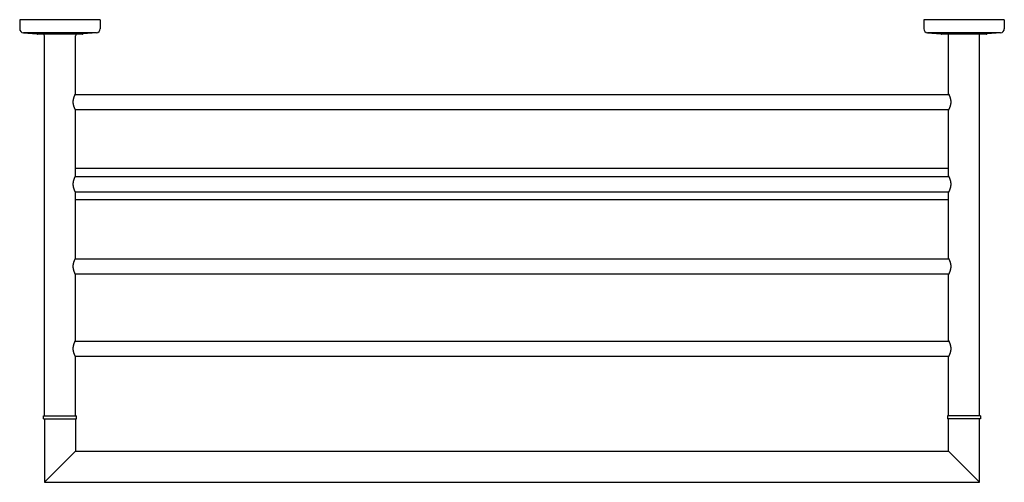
# Model space of a CAD drawing. Header units: millimetres. Extents: x 4085.162 to 4085.761, y 2180.303 to 2180.584.
import ezdxf

# ---------------------------------------------------------------- set-up
doc = ezdxf.new("R2010")
doc.units = ezdxf.units.MM
doc.layers.add('SANINDUSA', color=3, linetype='Continuous')

msp = doc.modelspace()

# ---------------------------------------------------------------- linework, layer by layer
at = {"layer": 'SANINDUSA'}
for p, q in [((4085.162020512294, 2180.584046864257), (4085.162020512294, 2180.57858568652)), ((4085.211020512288, 2180.584046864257), (4085.162020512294, 2180.584046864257)), ((4085.211020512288, 2180.584046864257), (4085.211020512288, 2180.57858568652)), ((4085.761020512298, 2180.584046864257), (4085.712020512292, 2180.584046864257)), ((4085.712020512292, 2180.584046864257), (4085.712020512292, 2180.57858568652)), ((4085.761020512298, 2180.584046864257), (4085.761020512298, 2180.57858568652)), ((4085.164332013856, 2180.576046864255), (4085.172420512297, 2180.575483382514)), ((4085.208709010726, 2180.576046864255), (4085.164332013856, 2180.576046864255)), ((4085.208709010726, 2180.576046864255), (4085.200620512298, 2180.575483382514)), ((4085.758709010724, 2180.576046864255), (4085.714332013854, 2180.576046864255)), ((4085.714332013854, 2180.576046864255), (4085.722420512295, 2180.575483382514)), ((4085.758709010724, 2180.576046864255), (4085.750620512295, 2180.575483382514)), ((4085.172420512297, 2180.575483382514), (4085.200620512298, 2180.575483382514)), ((4085.200020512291, 2180.575246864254), (4085.173020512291, 2180.575246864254)), ((4085.177020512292, 2180.34324686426), (4085.177020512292, 2180.574246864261)), ((4085.19602051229, 2180.539046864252), (4085.19602051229, 2180.574246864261)), ((4085.722420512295, 2180.575483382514), (4085.750620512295, 2180.575483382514)), ((4085.750020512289, 2180.575246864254), (4085.723020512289, 2180.575246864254)), ((4085.72702051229, 2180.539046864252), (4085.72702051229, 2180.575246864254)), ((4085.746020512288, 2180.34324686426), (4085.746020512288, 2180.575246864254)), ((4085.19581623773, 2180.538646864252), (4085.727224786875, 2180.538646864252)), ((4085.195816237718, 2180.529446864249), (4085.727224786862, 2180.529446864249)), ((4085.19602051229, 2180.489046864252), (4085.19602051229, 2180.529046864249)), ((4085.72702051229, 2180.489046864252), (4085.72702051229, 2180.529046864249)), ((4085.72702051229, 2180.493546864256), (4085.19602051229, 2180.493546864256)), ((4085.19581623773, 2180.488646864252), (4085.727224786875, 2180.488646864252)), ((4085.195816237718, 2180.479446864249), (4085.727224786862, 2180.479446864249)), ((4085.19602051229, 2180.439046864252), (4085.19602051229, 2180.47904686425)), ((4085.72702051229, 2180.474546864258), (4085.19602051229, 2180.474546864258)), ((4085.72702051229, 2180.439046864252), (4085.72702051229, 2180.47904686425)), ((4085.19581623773, 2180.438646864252), (4085.727224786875, 2180.438646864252)), ((4085.195816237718, 2180.42944686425), (4085.727224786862, 2180.42944686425)), ((4085.19602051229, 2180.389046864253), (4085.19602051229, 2180.42904686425)), ((4085.72702051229, 2180.389046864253), (4085.72702051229, 2180.42904686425)), ((4085.19581623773, 2180.388646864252), (4085.727224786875, 2180.388646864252)), ((4085.195816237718, 2180.37944686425), (4085.727224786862, 2180.37944686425)), ((4085.19602051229, 2180.34324686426), (4085.19602051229, 2180.37904686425)), ((4085.72702051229, 2180.34324686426), (4085.72702051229, 2180.37904686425)), ((4085.176520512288, 2180.34124686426), (4085.176520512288, 2180.34324686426)), ((4085.176520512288, 2180.34324686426), (4085.196520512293, 2180.34324686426)), ((4085.196520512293, 2180.34124686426), (4085.196520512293, 2180.34324686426)), ((4085.746520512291, 2180.34324686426), (4085.726520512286, 2180.34324686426)), ((4085.726520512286, 2180.34324686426), (4085.726520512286, 2180.34124686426)), ((4085.746520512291, 2180.34324686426), (4085.746520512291, 2180.34124686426)), ((4085.176520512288, 2180.34124686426), (4085.196520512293, 2180.34124686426)), ((4085.177020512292, 2180.34124686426), (4085.177020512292, 2180.302746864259)), ((4085.19602051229, 2180.34124686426), (4085.19602051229, 2180.321746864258)), ((4085.746520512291, 2180.34124686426), (4085.726520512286, 2180.34124686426)), ((4085.72702051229, 2180.321746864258), (4085.72702051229, 2180.34124686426)), ((4085.746020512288, 2180.302746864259), (4085.746020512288, 2180.34124686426)), ((4085.19602051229, 2180.321746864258), (4085.177020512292, 2180.302746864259)), ((4085.19602051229, 2180.321746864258), (4085.72702051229, 2180.321746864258)), ((4085.72702051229, 2180.321746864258), (4085.746020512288, 2180.302746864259)), ((4085.177020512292, 2180.302746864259), (4085.746020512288, 2180.302746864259))]:
    msp.add_line(p, q, dxfattribs=at)
for centre, radius, start, end in [((4085.164570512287, 2180.57858568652), 0.002550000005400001, 180, 264.6333508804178), ((4085.208470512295, 2180.57858568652), 0.002550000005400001, 275.3666491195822, 0), ((4085.714570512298, 2180.57858568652), 0.002550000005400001, 180, 264.6333508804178), ((4085.758470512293, 2180.57858568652), 0.002550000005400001, 275.3666491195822, 0), ((4085.173020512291, 2180.57549686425), 0.0002499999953, 183.0914090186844, 270.0000000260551), ((4085.176020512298, 2180.574246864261), 0.0009999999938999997, 0, 90), ((4085.197020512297, 2180.574246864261), 0.0009999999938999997, 90, 180), ((4085.200020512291, 2180.57549686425), 0.0002499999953, 269.9999999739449, 356.9085909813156), ((4085.723020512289, 2180.57549686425), 0.0002499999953, 183.0914090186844, 270.0000000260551), ((4085.750020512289, 2180.57549686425), 0.0002499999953, 269.9999999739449, 356.9085909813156)]:
    msp.add_arc(centre, radius, start, end, dxfattribs=at)
for points, start_tangent, end_tangent in [([(4085.19602051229, 2180.529046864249), (4085.196017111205, 2180.529053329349), (4085.196006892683, 2180.529072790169), (4085.195989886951, 2180.529105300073), (4085.19596610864, 2180.529151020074), (4085.19593561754, 2180.529210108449), (4085.195898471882, 2180.529282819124), (4085.195854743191, 2180.529369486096), (4085.195804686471, 2180.529470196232), (4085.195748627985, 2180.529585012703), (4085.195686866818, 2180.529714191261), (4085.195619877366, 2180.529857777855), (4085.195548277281, 2180.530015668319), (4085.195472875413, 2180.530187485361), (4085.19539458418, 2180.530372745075), (4085.19531469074, 2180.530570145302), (4085.195234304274, 2180.530778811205), (4085.195154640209, 2180.530997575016), (4085.195076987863, 2180.531224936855), (4085.195002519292, 2180.531459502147), (4085.194932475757, 2180.531699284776), (4085.194867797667, 2180.531942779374), (4085.194809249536, 2180.532188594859), (4085.194757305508, 2180.532436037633), (4085.19471238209, 2180.532684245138), (4085.194674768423, 2180.532932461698), (4085.194644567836, 2180.53318067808), (4085.194621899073, 2180.53342842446), (4085.194606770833, 2180.533675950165), (4085.194599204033, 2180.533923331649), (4085.194599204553, 2180.534170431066), (4085.194606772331, 2180.534417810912), (4085.194621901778, 2180.534665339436), (4085.194644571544, 2180.534913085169), (4085.194674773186, 2180.535161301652), (4085.194712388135, 2180.535409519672), (4085.194757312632, 2180.535657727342), (4085.194809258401, 2180.535905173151), (4085.194867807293, 2180.53615098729), (4085.194932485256, 2180.536394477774), (4085.195002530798, 2180.536634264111), (4085.195076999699, 2180.536868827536), (4085.195154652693, 2180.537096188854), (4085.195234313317, 2180.537314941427), (4085.195314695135, 2180.537523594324), (4085.195394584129, 2180.537720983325), (4085.195472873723, 2180.537906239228), (4085.195548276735, 2180.538078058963), (4085.195619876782, 2180.538235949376), (4085.195686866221, 2180.538379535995), (4085.195748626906, 2180.538508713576), (4085.195804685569, 2180.538623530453), (4085.195854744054, 2180.538724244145), (4085.195898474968, 2180.53881091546), (4085.195935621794, 2180.538883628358), (4085.195966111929, 2180.538942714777), (4085.195989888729, 2180.538988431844), (4085.196006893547, 2180.539020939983), (4085.196017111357, 2180.539040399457), (4085.19602051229, 2180.539046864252)], (-0.4657464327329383, 0.8849182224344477), (0.4657464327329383, 0.8849182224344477)), ([(4085.72702051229, 2180.539046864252), (4085.727023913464, 2180.539040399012), (4085.727034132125, 2180.5390209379), (4085.727051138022, 2180.538988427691), (4085.727074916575, 2180.538942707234), (4085.727105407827, 2180.538883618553), (4085.727142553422, 2180.538810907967), (4085.727186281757, 2180.538724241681), (4085.727236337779, 2180.538623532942), (4085.727292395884, 2180.538508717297), (4085.727354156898, 2180.538379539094), (4085.727421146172, 2180.538235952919), (4085.72749274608, 2180.538078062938), (4085.727568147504, 2180.537906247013), (4085.727646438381, 2180.537720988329), (4085.727726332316, 2180.53752358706), (4085.727806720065, 2180.53731491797), (4085.727886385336, 2180.537096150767), (4085.727964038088, 2180.536868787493), (4085.728038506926, 2180.536634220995), (4085.728108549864, 2180.536394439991), (4085.728173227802, 2180.536150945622), (4085.728231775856, 2180.535905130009), (4085.72828371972, 2180.535657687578), (4085.728328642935, 2180.535409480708), (4085.728366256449, 2180.535161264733), (4085.728396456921, 2180.534913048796), (4085.728419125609, 2180.534665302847), (4085.728434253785, 2180.534417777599), (4085.728441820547, 2180.534170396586), (4085.728441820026, 2180.533923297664), (4085.728434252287, 2180.533675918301), (4085.728419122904, 2180.533428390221), (4085.728396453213, 2180.53318064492), (4085.728366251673, 2180.532932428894), (4085.72832863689, 2180.532684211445), (4085.728283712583, 2180.532436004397), (4085.728231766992, 2180.532188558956), (4085.728173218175, 2180.531942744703), (4085.728108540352, 2180.531699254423), (4085.728038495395, 2180.531459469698), (4085.72796402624, 2180.531224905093), (4085.727886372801, 2180.530997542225), (4085.727806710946, 2180.530778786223), (4085.727726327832, 2180.530570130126), (4085.72764643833, 2180.530372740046), (4085.727568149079, 2180.530187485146), (4085.727492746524, 2180.530015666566), (4085.727421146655, 2180.529857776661), (4085.727354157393, 2180.529714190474), (4085.727292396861, 2180.529585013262), (4085.72723633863, 2180.529470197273), (4085.727186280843, 2180.529369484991), (4085.727142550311, 2180.5292828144), (4085.727105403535, 2180.529210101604), (4085.727074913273, 2180.529151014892), (4085.727051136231, 2180.529105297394), (4085.727034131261, 2180.52907278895), (4085.727023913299, 2180.529053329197), (4085.72702051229, 2180.529046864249)], (0.4657464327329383, -0.8849182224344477), (-0.4657464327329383, -0.8849182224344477)), ([(4085.19602051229, 2180.47904686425), (4085.196017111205, 2180.479053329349), (4085.196006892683, 2180.479072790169), (4085.195989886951, 2180.479105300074), (4085.19596610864, 2180.479151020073), (4085.19593561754, 2180.479210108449), (4085.195898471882, 2180.479282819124), (4085.195854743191, 2180.479369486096), (4085.195804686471, 2180.479470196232), (4085.195748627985, 2180.479585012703), (4085.195686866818, 2180.479714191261), (4085.195619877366, 2180.479857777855), (4085.195548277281, 2180.480015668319), (4085.195472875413, 2180.480187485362), (4085.19539458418, 2180.480372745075), (4085.19531469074, 2180.480570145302), (4085.195234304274, 2180.480778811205), (4085.195154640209, 2180.480997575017), (4085.195076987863, 2180.481224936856), (4085.195002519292, 2180.481459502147), (4085.194932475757, 2180.481699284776), (4085.194867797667, 2180.481942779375), (4085.194809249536, 2180.48218859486), (4085.194757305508, 2180.482436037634), (4085.19471238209, 2180.482684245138), (4085.194674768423, 2180.482932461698), (4085.194644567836, 2180.48318067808), (4085.194621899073, 2180.48342842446), (4085.194606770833, 2180.483675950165), (4085.194599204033, 2180.483923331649), (4085.194599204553, 2180.484170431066), (4085.194606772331, 2180.484417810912), (4085.194621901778, 2180.484665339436), (4085.194644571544, 2180.484913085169), (4085.194674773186, 2180.485161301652), (4085.194712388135, 2180.485409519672), (4085.194757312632, 2180.485657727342), (4085.194809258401, 2180.485905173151), (4085.194867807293, 2180.48615098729), (4085.194932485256, 2180.486394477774), (4085.195002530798, 2180.486634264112), (4085.195076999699, 2180.486868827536), (4085.195154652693, 2180.487096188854), (4085.195234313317, 2180.487314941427), (4085.195314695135, 2180.487523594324), (4085.195394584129, 2180.487720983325), (4085.195472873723, 2180.487906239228), (4085.195548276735, 2180.488078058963), (4085.195619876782, 2180.488235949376), (4085.195686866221, 2180.488379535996), (4085.195748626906, 2180.488508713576), (4085.195804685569, 2180.488623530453), (4085.195854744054, 2180.488724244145), (4085.195898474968, 2180.48881091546), (4085.195935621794, 2180.488883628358), (4085.195966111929, 2180.488942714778), (4085.195989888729, 2180.488988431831), (4085.196006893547, 2180.489020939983), (4085.196017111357, 2180.489040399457), (4085.19602051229, 2180.489046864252)], (-0.4657464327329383, 0.8849182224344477), (0.4657464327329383, 0.8849182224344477)), ([(4085.72702051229, 2180.489046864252), (4085.727023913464, 2180.489040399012), (4085.727034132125, 2180.4890209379), (4085.727051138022, 2180.488988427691), (4085.727074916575, 2180.488942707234), (4085.727105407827, 2180.488883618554), (4085.727142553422, 2180.488810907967), (4085.727186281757, 2180.488724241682), (4085.727236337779, 2180.488623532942), (4085.727292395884, 2180.488508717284), (4085.727354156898, 2180.488379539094), (4085.727421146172, 2180.48823595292), (4085.72749274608, 2180.488078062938), (4085.727568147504, 2180.487906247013), (4085.727646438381, 2180.487720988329), (4085.727726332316, 2180.48752358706), (4085.727806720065, 2180.48731491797), (4085.727886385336, 2180.487096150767), (4085.727964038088, 2180.486868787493), (4085.728038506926, 2180.486634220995), (4085.728108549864, 2180.486394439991), (4085.728173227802, 2180.486150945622), (4085.728231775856, 2180.48590513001), (4085.72828371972, 2180.485657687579), (4085.728328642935, 2180.485409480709), (4085.728366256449, 2180.485161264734), (4085.728396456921, 2180.484913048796), (4085.728419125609, 2180.484665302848), (4085.728434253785, 2180.484417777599), (4085.728441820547, 2180.484170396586), (4085.728441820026, 2180.483923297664), (4085.728434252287, 2180.483675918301), (4085.728419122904, 2180.483428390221), (4085.728396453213, 2180.48318064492), (4085.728366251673, 2180.482932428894), (4085.72832863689, 2180.482684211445), (4085.728283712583, 2180.482436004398), (4085.728231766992, 2180.482188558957), (4085.728173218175, 2180.481942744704), (4085.728108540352, 2180.481699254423), (4085.728038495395, 2180.481459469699), (4085.72796402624, 2180.48122490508), (4085.727886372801, 2180.480997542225), (4085.727806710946, 2180.480778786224), (4085.727726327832, 2180.480570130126), (4085.72764643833, 2180.480372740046), (4085.727568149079, 2180.480187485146), (4085.727492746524, 2180.480015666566), (4085.727421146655, 2180.479857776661), (4085.727354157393, 2180.479714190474), (4085.727292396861, 2180.479585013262), (4085.72723633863, 2180.479470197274), (4085.727186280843, 2180.479369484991), (4085.727142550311, 2180.4792828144), (4085.727105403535, 2180.479210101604), (4085.727074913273, 2180.479151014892), (4085.727051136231, 2180.479105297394), (4085.727034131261, 2180.47907278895), (4085.727023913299, 2180.479053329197), (4085.72702051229, 2180.47904686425)], (0.4657464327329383, -0.8849182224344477), (-0.4657464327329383, -0.8849182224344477)), ([(4085.19602051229, 2180.42904686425), (4085.196017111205, 2180.42905332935), (4085.196006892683, 2180.429072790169), (4085.195989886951, 2180.429105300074), (4085.19596610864, 2180.429151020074), (4085.19593561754, 2180.429210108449), (4085.195898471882, 2180.429282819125), (4085.195854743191, 2180.429369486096), (4085.195804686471, 2180.429470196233), (4085.195748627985, 2180.429585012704), (4085.195686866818, 2180.429714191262), (4085.195619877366, 2180.429857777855), (4085.195548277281, 2180.430015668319), (4085.195472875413, 2180.430187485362), (4085.19539458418, 2180.430372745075), (4085.19531469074, 2180.430570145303), (4085.195234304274, 2180.430778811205), (4085.195154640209, 2180.430997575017), (4085.195076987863, 2180.431224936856), (4085.195002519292, 2180.431459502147), (4085.194932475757, 2180.431699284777), (4085.194867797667, 2180.431942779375), (4085.194809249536, 2180.43218859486), (4085.194757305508, 2180.432436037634), (4085.19471238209, 2180.432684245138), (4085.194674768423, 2180.432932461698), (4085.194644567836, 2180.43318067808), (4085.194621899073, 2180.433428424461), (4085.194606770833, 2180.433675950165), (4085.194599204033, 2180.43392333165), (4085.194599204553, 2180.434170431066), (4085.194606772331, 2180.434417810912), (4085.194621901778, 2180.434665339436), (4085.194644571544, 2180.434913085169), (4085.194674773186, 2180.435161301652), (4085.194712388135, 2180.435409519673), (4085.194757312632, 2180.435657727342), (4085.194809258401, 2180.435905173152), (4085.194867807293, 2180.436150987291), (4085.194932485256, 2180.436394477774), (4085.195002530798, 2180.436634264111), (4085.195076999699, 2180.436868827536), (4085.195154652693, 2180.437096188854), (4085.195234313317, 2180.437314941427), (4085.195314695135, 2180.437523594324), (4085.195394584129, 2180.437720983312), (4085.195472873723, 2180.437906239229), (4085.195548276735, 2180.438078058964), (4085.195619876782, 2180.438235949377), (4085.195686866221, 2180.438379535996), (4085.195748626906, 2180.438508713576), (4085.195804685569, 2180.438623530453), (4085.195854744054, 2180.438724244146), (4085.195898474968, 2180.438810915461), (4085.195935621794, 2180.438883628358), (4085.195966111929, 2180.438942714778), (4085.195989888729, 2180.438988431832), (4085.196006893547, 2180.439020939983), (4085.196017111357, 2180.439040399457), (4085.19602051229, 2180.439046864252)], (-0.4657464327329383, 0.8849182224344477), (0.4657464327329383, 0.8849182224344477)), ([(4085.72702051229, 2180.439046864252), (4085.727023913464, 2180.439040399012), (4085.727034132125, 2180.439020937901), (4085.727051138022, 2180.438988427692), (4085.727074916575, 2180.438942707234), (4085.727105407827, 2180.438883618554), (4085.727142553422, 2180.438810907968), (4085.727186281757, 2180.438724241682), (4085.727236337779, 2180.438623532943), (4085.727292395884, 2180.438508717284), (4085.727354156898, 2180.438379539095), (4085.727421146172, 2180.43823595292), (4085.72749274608, 2180.438078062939), (4085.727568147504, 2180.437906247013), (4085.727646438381, 2180.437720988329), (4085.727726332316, 2180.43752358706), (4085.727806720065, 2180.43731491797), (4085.727886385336, 2180.437096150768), (4085.727964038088, 2180.436868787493), (4085.728038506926, 2180.436634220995), (4085.728108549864, 2180.436394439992), (4085.728173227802, 2180.436150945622), (4085.728231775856, 2180.43590513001), (4085.72828371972, 2180.435657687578), (4085.728328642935, 2180.435409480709), (4085.728366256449, 2180.435161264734), (4085.728396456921, 2180.434913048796), (4085.728419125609, 2180.434665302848), (4085.728434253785, 2180.4344177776), (4085.728441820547, 2180.434170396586), (4085.728441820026, 2180.433923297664), (4085.728434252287, 2180.433675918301), (4085.728419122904, 2180.433428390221), (4085.728396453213, 2180.43318064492), (4085.728366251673, 2180.432932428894), (4085.72832863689, 2180.432684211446), (4085.728283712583, 2180.432436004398), (4085.728231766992, 2180.432188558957), (4085.728173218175, 2180.431942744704), (4085.728108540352, 2180.431699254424), (4085.728038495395, 2180.431459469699), (4085.72796402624, 2180.43122490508), (4085.727886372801, 2180.430997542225), (4085.727806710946, 2180.430778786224), (4085.727726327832, 2180.430570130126), (4085.72764643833, 2180.430372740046), (4085.727568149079, 2180.430187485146), (4085.727492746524, 2180.430015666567), (4085.727421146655, 2180.429857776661), (4085.727354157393, 2180.429714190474), (4085.727292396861, 2180.429585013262), (4085.72723633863, 2180.429470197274), (4085.727186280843, 2180.429369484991), (4085.727142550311, 2180.4292828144), (4085.727105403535, 2180.429210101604), (4085.727074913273, 2180.429151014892), (4085.727051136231, 2180.429105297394), (4085.727034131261, 2180.42907278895), (4085.727023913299, 2180.429053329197), (4085.72702051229, 2180.42904686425)], (0.4657464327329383, -0.8849182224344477), (-0.4657464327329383, -0.8849182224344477)), ([(4085.19602051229, 2180.37904686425), (4085.196017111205, 2180.37905332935), (4085.196006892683, 2180.37907279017), (4085.195989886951, 2180.379105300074), (4085.19596610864, 2180.379151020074), (4085.19593561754, 2180.37921010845), (4085.195898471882, 2180.379282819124), (4085.195854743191, 2180.379369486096), (4085.195804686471, 2180.379470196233), (4085.195748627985, 2180.379585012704), (4085.195686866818, 2180.379714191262), (4085.195619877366, 2180.379857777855), (4085.195548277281, 2180.380015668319), (4085.195472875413, 2180.380187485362), (4085.19539458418, 2180.380372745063), (4085.19531469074, 2180.380570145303), (4085.195234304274, 2180.380778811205), (4085.195154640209, 2180.380997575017), (4085.195076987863, 2180.381224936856), (4085.195002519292, 2180.381459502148), (4085.194932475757, 2180.381699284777), (4085.194867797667, 2180.381942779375), (4085.194809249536, 2180.38218859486), (4085.194757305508, 2180.382436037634), (4085.19471238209, 2180.382684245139), (4085.194674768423, 2180.382932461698), (4085.194644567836, 2180.38318067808), (4085.194621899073, 2180.383428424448), (4085.194606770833, 2180.383675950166), (4085.194599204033, 2180.383923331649), (4085.194599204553, 2180.384170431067), (4085.194606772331, 2180.384417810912), (4085.194621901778, 2180.384665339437), (4085.194644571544, 2180.384913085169), (4085.194674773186, 2180.385161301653), (4085.194712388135, 2180.385409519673), (4085.194757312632, 2180.385657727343), (4085.194809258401, 2180.385905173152), (4085.194867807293, 2180.386150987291), (4085.194932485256, 2180.386394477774), (4085.195002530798, 2180.386634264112), (4085.195076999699, 2180.386868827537), (4085.195154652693, 2180.387096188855), (4085.195234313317, 2180.387314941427), (4085.195314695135, 2180.387523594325), (4085.195394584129, 2180.387720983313), (4085.195472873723, 2180.387906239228), (4085.195548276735, 2180.388078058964), (4085.195619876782, 2180.388235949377), (4085.195686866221, 2180.388379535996), (4085.195748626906, 2180.388508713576), (4085.195804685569, 2180.388623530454), (4085.195854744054, 2180.388724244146), (4085.195898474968, 2180.388810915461), (4085.195935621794, 2180.388883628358), (4085.195966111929, 2180.388942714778), (4085.195989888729, 2180.388988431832), (4085.196006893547, 2180.389020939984), (4085.196017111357, 2180.389040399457), (4085.19602051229, 2180.389046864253)], (-0.4657464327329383, 0.8849182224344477), (0.4657464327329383, 0.8849182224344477)), ([(4085.72702051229, 2180.389046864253), (4085.727023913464, 2180.389040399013), (4085.727034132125, 2180.389020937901), (4085.727051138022, 2180.388988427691), (4085.727074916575, 2180.388942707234), (4085.727105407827, 2180.388883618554), (4085.727142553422, 2180.388810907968), (4085.727186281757, 2180.388724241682), (4085.727236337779, 2180.388623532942), (4085.727292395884, 2180.388508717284), (4085.727354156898, 2180.388379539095), (4085.727421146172, 2180.38823595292), (4085.72749274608, 2180.388078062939), (4085.727568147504, 2180.387906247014), (4085.727646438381, 2180.387720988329), (4085.727726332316, 2180.38752358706), (4085.727806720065, 2180.38731491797), (4085.727886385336, 2180.387096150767), (4085.727964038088, 2180.386868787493), (4085.728038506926, 2180.386634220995), (4085.728108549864, 2180.386394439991), (4085.728173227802, 2180.386150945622), (4085.728231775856, 2180.38590513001), (4085.72828371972, 2180.385657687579), (4085.728328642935, 2180.385409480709), (4085.728366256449, 2180.385161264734), (4085.728396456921, 2180.384913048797), (4085.728419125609, 2180.384665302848), (4085.728434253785, 2180.3844177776), (4085.728441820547, 2180.384170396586), (4085.728441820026, 2180.383923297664), (4085.728434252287, 2180.383675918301), (4085.728419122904, 2180.383428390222), (4085.728396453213, 2180.383180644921), (4085.728366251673, 2180.382932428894), (4085.72832863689, 2180.382684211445), (4085.728283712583, 2180.382436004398), (4085.728231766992, 2180.382188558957), (4085.728173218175, 2180.381942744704), (4085.728108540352, 2180.381699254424), (4085.728038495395, 2180.381459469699), (4085.72796402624, 2180.381224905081), (4085.727886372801, 2180.380997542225), (4085.727806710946, 2180.380778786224), (4085.727726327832, 2180.380570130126), (4085.72764643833, 2180.380372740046), (4085.727568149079, 2180.380187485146), (4085.727492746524, 2180.380015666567), (4085.727421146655, 2180.379857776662), (4085.727354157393, 2180.379714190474), (4085.727292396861, 2180.379585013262), (4085.72723633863, 2180.379470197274), (4085.727186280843, 2180.379369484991), (4085.727142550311, 2180.3792828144), (4085.727105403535, 2180.379210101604), (4085.727074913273, 2180.379151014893), (4085.727051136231, 2180.379105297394), (4085.727034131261, 2180.37907278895), (4085.727023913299, 2180.379053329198), (4085.72702051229, 2180.37904686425)], (0.4657464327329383, -0.8849182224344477), (-0.4657464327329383, -0.8849182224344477))]:
    msp.add_spline(points, degree=3, dxfattribs=dict(at, start_tangent=start_tangent, end_tangent=end_tangent))

doc.saveas('drawing.dxf')
